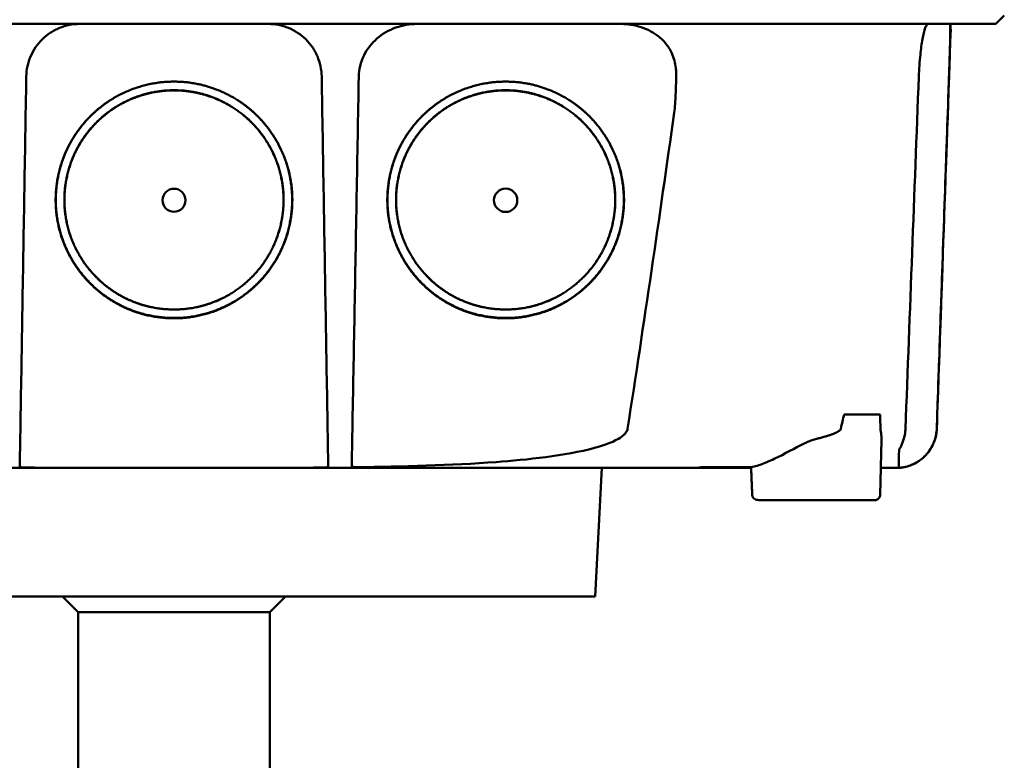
# Model space of a CAD drawing. Header units: millimetres. Extents: x 173 to 373, y 62 to 368.
# Tile 7 of 8: x 259 to 352, y 255 to 325. Entities that reach past the tile are written whole.
import ezdxf

# ---------------------------------------------------------------- set-up
doc = ezdxf.new("R2010")
doc.units = ezdxf.units.MM
doc.layers.add('Visible (ISO)', color=7, linetype='Continuous', lineweight=50)

msp = doc.modelspace()

# ---------------------------------------------------------------- linework, layer by layer
at = {"layer": 'Visible (ISO)'}
for p, q in [((351.522, 325.501), (350.718, 324.696)), ((346.46, 324.193), (346.484, 324.193)), ((336.456, 287.977), (339.845, 287.977)), ((339.845, 280.418), (339.975, 285.607)), ((313.058, 270.87), (313.69, 282.947)), ((323.179, 283.024), (323.178, 282.947)), ((327.716, 282.947), (323.178, 282.947)), ((339.374, 279.929), (328.435, 279.929)), ((313.058, 270.87), (233.843, 270.87)), ((264.45, 269.4), (262.98, 270.87)), ((282.45, 269.4), (283.92, 270.87)), ((282.45, 269.4), (264.45, 269.4)), ((264.45, 234.778), (264.45, 269.4)), ((282.45, 234.778), (282.45, 269.4))]:
    msp.add_line(p, q, dxfattribs=at)
for centre, major_axis, ratio, start_param, end_param in [((403.318, 324.947), (-100.955, -2891.748), 0.019629, 4.713161, 4.713335), ((87.009, 286.615), (258.164, 0.021), 0.00001, 6.282407, 6.282422), ((323.079, 282.947), (0.392, 0), 0.000189, 2.574212, 2.713359)]:
    msp.add_ellipse(centre, major_axis=major_axis, ratio=ratio, start_param=start_param, end_param=end_param, dxfattribs=at)
for centre, major_axis in [((273.45, 308.12), (0, 1.082)), ((304.636, 308.12), (0, 1.097))]:
    msp.add_ellipse(centre, major_axis=major_axis, ratio=0.999962, dxfattribs=at)
for points, degree, knots in [([(350.718, 324.696), (350.718, 324.696), (350.707, 324.696), (350.685, 324.696), (350.6, 324.696), (350.345, 324.696), (349.922, 324.696), (349.499, 324.696), (348.906, 324.696), (348.147, 324.696), (347.768, 324.696), (347.346, 324.696), (346.882, 324.696), (346.651, 324.696), (346.408, 324.696), (346.156, 324.696), (346.03, 324.696), (345.901, 324.696), (345.77, 324.696), (345.704, 324.696), (345.637, 324.696), (345.57, 324.696), (345.537, 324.696), (345.503, 324.696), (345.469, 324.696), (345.453, 324.696), (345.436, 324.696), (345.419, 324.696), (345.41, 324.696), (345.402, 324.696), (345.393, 324.696), (345.389, 324.696), (345.385, 324.696), (345.38, 324.696), (345.376, 324.696), (345.372, 324.696), (345.367, 324.696), (345.365, 324.696), (345.362, 324.696), (345.36, 324.696), (345.354, 324.696), (345.349, 324.696), (345.343, 324.696), (345.337, 324.696), (345.331, 324.696), (345.325, 324.696), (345.314, 324.696), (345.301, 324.696), (345.289, 324.696), (345.264, 324.696), (345.238, 324.696), (345.21, 324.696), (345.166, 324.696), (345.118, 324.696), (345.067, 324.696), (345.016, 324.696), (344.961, 324.696), (344.903, 324.696), (344.788, 324.696), (344.658, 324.696), (344.517, 324.696), (344.235, 324.696), (343.899, 324.696), (343.519, 324.696), (343.139, 324.696), (342.707, 324.696), (342.239, 324.696), (341.77, 324.696), (341.253, 324.696), (340.707, 324.696), (340.16, 324.696), (339.571, 324.696), (338.96, 324.696), (338.349, 324.696), (337.701, 324.696), (337.039, 324.696), (336.708, 324.696), (336.368, 324.696), (336.028, 324.696), (335.857, 324.696), (335.684, 324.696), (335.512, 324.696), (335.339, 324.696), (335.164, 324.696), (334.99, 324.696), (334.895, 324.696), (334.8, 324.696), (334.706, 324.696), (334.499, 324.696), (334.293, 324.696), (334.086, 324.696), (333.738, 324.696), (333.389, 324.696), (333.04, 324.696), (332.691, 324.696), (332.342, 324.696), (331.993, 324.696), (331.404, 324.696), (330.814, 324.696), (330.224, 324.696), (329.634, 324.696), (329.043, 324.696), (328.452, 324.696), (327.269, 324.696), (326.085, 324.696), (324.899, 324.696), (322.231, 324.696), (319.548, 324.696), (316.864, 324.696), (314.18, 324.696), (311.483, 324.696), (308.785, 324.696), (303.39, 324.696), (297.96, 324.696), (292.528, 324.696), (289.812, 324.696), (287.087, 324.696), (284.366, 324.696), (281.645, 324.696), (278.916, 324.696), (276.193, 324.696), (274.579, 324.696), (272.965, 324.696), (271.351, 324.696), (267.72, 324.696), (264.086, 324.696), (260.459, 324.696), (255.019, 324.696), (249.576, 324.696), (244.165, 324.696), (238.753, 324.696), (233.351, 324.696), (227.99, 324.696), (222.629, 324.696), (217.288, 324.696), (212, 324.696)], 3, [0.3330934, 0.3330934, 0.3330934, 0.3330934, 0.3372182, 0.3372182, 0.3372182, 0.3535986, 0.3535986, 0.3535986, 0.369979, 0.369979, 0.369979, 0.3781692, 0.3781692, 0.3781692, 0.3822643, 0.3822643, 0.3822643, 0.3843118, 0.3843118, 0.3843118, 0.3853356, 0.3853356, 0.3853356, 0.3858475, 0.3858475, 0.3858475, 0.3861034, 0.3861034, 0.3861034, 0.3862314, 0.3862314, 0.3862314, 0.3862954, 0.3862954, 0.3862954, 0.3863594, 0.3863594, 0.3863594, 0.3863968, 0.3863968, 0.3863968, 0.3864806, 0.3864806, 0.3864806, 0.3865644, 0.3865644, 0.3865644, 0.386732, 0.386732, 0.386732, 0.3870672, 0.3870672, 0.3870672, 0.3876065, 0.3876065, 0.3876065, 0.3881457, 0.3881457, 0.3881457, 0.3892243, 0.3892243, 0.3892243, 0.3913814, 0.3913814, 0.3913814, 0.3935385, 0.3935385, 0.3935385, 0.3956955, 0.3956955, 0.3956955, 0.3978526, 0.3978526, 0.3978526, 0.4000097, 0.4000097, 0.4000097, 0.4010883, 0.4010883, 0.4010883, 0.4016275, 0.4016275, 0.4016275, 0.4021668, 0.4021668, 0.4021668, 0.4024603, 0.4024603, 0.4024603, 0.4030994, 0.4030994, 0.4030994, 0.404178, 0.404178, 0.404178, 0.4052565, 0.4052565, 0.4052565, 0.4070765, 0.4070765, 0.4070765, 0.4088966, 0.4088966, 0.4088966, 0.4125367, 0.4125367, 0.4125367, 0.4207269, 0.4207269, 0.4207269, 0.4289171, 0.4289171, 0.4289171, 0.4452975, 0.4452975, 0.4452975, 0.4534877, 0.4534877, 0.4534877, 0.4616779, 0.4616779, 0.4616779, 0.4665313, 0.4665313, 0.4665313, 0.4774516, 0.4774516, 0.4774516, 0.493832, 0.493832, 0.493832, 0.5102124, 0.5102124, 0.5102124, 0.5265928, 0.5265928, 0.5265928, 0.5265928]), ([(259.562, 319.75), (259.567, 320.079), (259.604, 320.402), (259.672, 320.718), (259.706, 320.877), (259.748, 321.034), (259.797, 321.189), (259.847, 321.345), (259.904, 321.5), (259.968, 321.649), (260.097, 321.949), (260.253, 322.233), (260.436, 322.501), (260.619, 322.769), (260.831, 323.023), (261.063, 323.251), (261.294, 323.479), (261.546, 323.683), (261.818, 323.863), (261.954, 323.952), (262.096, 324.037), (262.24, 324.113), (262.384, 324.189), (262.531, 324.258), (262.681, 324.319), (262.981, 324.442), (263.292, 324.536), (263.614, 324.6), (263.937, 324.664), (264.262, 324.696), (264.591, 324.696)], 3, [0, 0, 0, 0, 0.00097301, 0.00097301, 0.00097301, 0.001459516, 0.001459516, 0.001459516, 0.001946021, 0.001946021, 0.001946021, 0.002919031, 0.002919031, 0.002919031, 0.003892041, 0.003892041, 0.003892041, 0.004865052, 0.004865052, 0.004865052, 0.005351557, 0.005351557, 0.005351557, 0.005838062, 0.005838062, 0.005838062, 0.006811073, 0.006811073, 0.006811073, 0.007784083, 0.007784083, 0.007784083, 0.007784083]), ([(282.31, 324.696), (282.639, 324.696), (282.962, 324.664), (283.28, 324.601), (283.439, 324.57), (283.597, 324.531), (283.753, 324.484), (283.909, 324.438), (284.065, 324.383), (284.216, 324.321), (284.518, 324.197), (284.804, 324.046), (285.075, 323.867), (285.347, 323.689), (285.604, 323.481), (285.836, 323.253), (286.067, 323.026), (286.275, 322.778), (286.46, 322.509), (286.552, 322.374), (286.638, 322.233), (286.717, 322.091), (286.795, 321.948), (286.867, 321.802), (286.931, 321.653), (287.059, 321.356), (287.158, 321.046), (287.227, 320.725), (287.296, 320.404), (287.334, 320.079), (287.339, 319.75)], 3, [0, 0, 0, 0, 0.00097301, 0.00097301, 0.00097301, 0.001459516, 0.001459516, 0.001459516, 0.001946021, 0.001946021, 0.001946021, 0.002919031, 0.002919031, 0.002919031, 0.003892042, 0.003892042, 0.003892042, 0.004865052, 0.004865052, 0.004865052, 0.005351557, 0.005351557, 0.005351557, 0.005838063, 0.005838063, 0.005838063, 0.006811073, 0.006811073, 0.006811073, 0.007784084, 0.007784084, 0.007784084, 0.007784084]), ([(290.827, 319.75), (290.833, 320.084), (290.875, 320.417), (291.036, 321.091), (291.158, 321.429), (291.614, 322.351), (292.032, 322.884), (293.057, 323.775), (293.66, 324.122), (294.941, 324.581), (295.612, 324.696), (296.285, 324.696)], 3, [0, 0, 0, 0, 0.10041, 0.10041, 0.2078888, 0.2078888, 0.4091061, 0.4091061, 0.6152542, 0.6152542, 0.8173443, 0.8173443, 0.8173443, 0.8173443]), ([(315.516, 324.696), (316.107, 324.696), (316.697, 324.607), (317.83, 324.255), (318.371, 323.99), (318.858, 323.643)], 3, [0, 0, 0, 0, 0.1800005, 0.1800005, 0.3619346, 0.3619346, 0.3619346, 0.3619346]), ([(343.481, 319.75), (343.495, 320.1), (343.513, 320.449), (343.562, 321.145), (343.592, 321.49), (343.683, 322.356), (343.751, 322.843), (343.908, 323.711), (343.998, 324.071), (344.14, 324.457), (344.192, 324.559), (344.281, 324.671), (344.32, 324.696), (344.357, 324.696)], 3, [-0.7883901, -0.7883901, -0.7883901, -0.7883901, -0.6831553, -0.6831553, -0.5736049, -0.5736049, -0.3943504, -0.3943504, -0.1984717, -0.1984717, -0.0870001, -0.0870001, -0.000001, -0.000001, -0.000001, -0.000001]), ([(346.414, 324.696), (346.418, 324.696), (346.421, 324.69), (346.427, 324.666), (346.43, 324.647), (346.439, 324.559), (346.442, 324.456), (346.446, 324.067), (346.442, 323.707), (346.422, 322.84), (346.408, 322.356), (346.382, 321.494), (346.371, 321.148), (346.347, 320.45), (346.335, 320.101), (346.323, 319.75)], 3, [-0.7832737, -0.7832737, -0.7832737, -0.7832737, -0.7415068, -0.7415068, -0.6969778, -0.6969778, -0.5858932, -0.5858932, -0.3917749, -0.3917749, -0.2149614, -0.2149614, -0.1053633, -0.1053633, -0.000001, -0.000001, -0.000001, -0.000001]), ([(318.857, 323.643), (319.15, 323.435), (319.414, 323.189), (319.891, 322.617), (320.096, 322.291), (320.459, 321.496), (320.585, 321.026), (320.657, 320.416), (320.667, 320.29), (320.682, 319.968), (320.68, 319.866), (320.676, 319.749)], 3, [-0.2784628, -0.2784628, -0.2784628, -0.2784628, -0.2136443, -0.2136443, -0.1445804, -0.1445804, -0.0574908, -0.0574908, -0.0349911, -0.0349911, -0.0000013, -0.0000013, -0.0000013, -0.0000013]), ([(259.007, 286.636), (259.067, 290.199), (259.127, 293.762), (259.186, 297.325), (259.249, 301.062), (259.311, 304.8), (259.374, 308.538), (259.437, 312.275), (259.499, 316.013), (259.562, 319.75)], 3, [0, 0, 0, 0, 0.01069712, 0.01069712, 0.01069712, 0.02191844, 0.02191844, 0.02191844, 0.03313976, 0.03313976, 0.03313976, 0.03313976]), ([(287.893, 286.636), (287.834, 290.199), (287.774, 293.762), (287.714, 297.325), (287.652, 301.062), (287.589, 304.8), (287.527, 308.538), (287.464, 312.275), (287.402, 316.013), (287.339, 319.75)], 3, [0, 0, 0, 0, 0.01069712, 0.01069712, 0.01069712, 0.02191844, 0.02191844, 0.02191844, 0.03313976, 0.03313976, 0.03313976, 0.03313976]), ([(290.226, 286.636), (290.29, 290.199), (290.355, 293.762), (290.42, 297.326), (290.488, 301.063), (290.555, 304.8), (290.623, 308.538), (290.691, 312.275), (290.759, 316.013), (290.827, 319.75)], 3, [0, 0, 0, 0, 0.01069712, 0.01069712, 0.01069712, 0.02191761, 0.02191761, 0.02191761, 0.03313809, 0.03313809, 0.03313809, 0.03313809]), ([(320.676, 319.749), (320.661, 319.199), (320.641, 318.608), (320.591, 317.536), (320.55, 316.801), (320.489, 316.371)], 3, [-0.2674541, -0.2674541, -0.2674541, -0.2674541, -0.1303688, -0.1303688, 0, 0, 0, 0]), ([(342.229, 286.636), (342.438, 292.156), (342.647, 297.674), (343.064, 308.712), (343.273, 314.231), (343.481, 319.75)], 3, [0.000009, 0.000009, 0.000009, 0.000009, 1.657189, 1.657189, 3.314368, 3.314368, 3.314368, 3.314368]), ([(346.323, 319.75), (346.199, 316.187), (346.075, 312.624), (345.951, 309.061), (345.821, 305.324), (345.691, 301.586), (345.561, 297.849), (345.431, 294.111), (345.301, 290.374), (345.17, 286.636)], 3, [0, 0, 0, 0, 0.01069684, 0.01069684, 0.01069684, 0.02191762, 0.02191762, 0.02191762, 0.0331384, 0.0331384, 0.0331384, 0.0331384]), ([(272.693, 297.047), (270.53, 297.194), (267.562, 298.634), (265.048, 300.574), (262.813, 304.192), (262.137, 308.421), (263.026, 312.636), (264.95, 315.424), (267.46, 317.801), (271.473, 319.274), (273.45, 319.277)], 2, [0.03560307, 0.03560307, 0.03560307, 0.03986703, 0.04212932, 0.04613179, 0.05049764, 0.05455738, 0.0589676, 0.061257, 0.06577034, 0.06967442, 0.06967442, 0.06967442]), ([(273.45, 319.277), (275.434, 319.273), (278.346, 318.205), (281.54, 316.222), (284.086, 312.103), (284.763, 307.873), (283.875, 303.658), (281.783, 300.629), (278.945, 298.206), (274.775, 296.905), (272.693, 297.047)], 2, [0, 0, 0, 0.0039085, 0.00614105, 0.0112872, 0.01565801, 0.01972235, 0.02413756, 0.02700351, 0.03149281, 0.03560307, 0.03560307, 0.03560307]), ([(303.879, 297.046), (301.716, 297.194), (298.748, 298.633), (296.234, 300.574), (293.999, 304.192), (293.323, 308.421), (294.211, 312.636), (296.136, 315.424), (298.646, 317.801), (302.659, 319.274), (304.636, 319.277)], 2, [0.03560342, 0.03560342, 0.03560342, 0.03986742, 0.04212974, 0.04613224, 0.05049814, 0.05455792, 0.05896818, 0.0612576, 0.06577099, 0.0696751, 0.0696751, 0.0696751]), ([(304.636, 319.277), (306.62, 319.273), (309.532, 318.205), (312.726, 316.222), (315.272, 312.103), (315.949, 307.873), (315.061, 303.658), (312.969, 300.629), (310.131, 298.205), (305.961, 296.904), (303.879, 297.046)], 2, [0, 0, 0, 0.00390854, 0.00614111, 0.01128731, 0.01565816, 0.01972254, 0.0241378, 0.02700377, 0.03149312, 0.03560342, 0.03560342, 0.03560342]), ([(271.274, 298.078), (270.071, 298.336), (267.995, 299.343), (265.666, 301.14), (263.596, 304.492), (262.97, 308.409), (263.793, 312.314), (265.576, 314.897), (267.901, 317.099), (271.619, 318.464), (273.45, 318.466)], 2, [0.5336888, 0.5336888, 0.5336888, 0.5719427, 0.604431, 0.6619095, 0.7246066, 0.7829077, 0.8462418, 0.8791193, 0.9439344, 1, 1, 1]), ([(272.749, 297.872), (270.747, 298.009), (268, 299.341), (265.673, 301.137), (263.604, 304.486), (262.978, 308.4), (263.801, 312.302), (265.583, 314.883), (267.905, 317.083), (271.62, 318.447), (273.45, 318.449)], 2, [0.03301206, 0.03301206, 0.03301206, 0.03696934, 0.03906893, 0.04278352, 0.04683537, 0.05060313, 0.05469615, 0.05682088, 0.06100961, 0.0646329, 0.0646329, 0.0646329]), ([(273.45, 318.449), (275.286, 318.446), (277.982, 317.457), (280.938, 315.621), (283.295, 311.809), (283.922, 307.893), (283.1, 303.992), (281.163, 301.188), (278.537, 298.945), (274.677, 297.741), (272.749, 297.872)], 2, [0, 0, 0, 0.00362406, 0.00569414, 0.01046578, 0.0145185, 0.01828706, 0.02238095, 0.02503833, 0.02920093, 0.03301206, 0.03301206, 0.03301206]), ([(273.45, 318.466), (275.288, 318.463), (277.986, 317.473), (280.944, 315.636), (283.303, 311.82), (283.93, 307.902), (283.107, 303.997), (281.169, 301.191), (278.541, 298.946), (276.067, 298.174), (275.604, 298.075)], 2, [0, 0, 0, 0.0560656, 0.0880905, 0.1619095, 0.2246066, 0.2829077, 0.3462418, 0.3873524, 0.4517493, 0.4663542, 0.4663542, 0.4663542]), ([(302.46, 298.078), (301.257, 298.336), (299.181, 299.343), (296.852, 301.14), (294.782, 304.492), (294.156, 308.409), (294.979, 312.314), (296.762, 314.897), (299.087, 317.099), (302.805, 318.464), (304.636, 318.466)], 2, [0.5336886, 0.5336886, 0.5336886, 0.5719427, 0.604431, 0.6619095, 0.7246066, 0.7829077, 0.8462418, 0.8791193, 0.9439344, 1, 1, 1]), ([(303.935, 297.872), (301.933, 298.009), (299.186, 299.341), (296.859, 301.137), (294.791, 304.486), (294.164, 308.4), (294.987, 312.302), (296.769, 314.883), (299.091, 317.083), (302.806, 318.447), (304.636, 318.449)], 2, [0.03301165, 0.03301165, 0.03301165, 0.03696888, 0.03906844, 0.04278299, 0.04683479, 0.0506025, 0.05469547, 0.05682018, 0.06100885, 0.06463209, 0.06463209, 0.06463209]), ([(304.636, 318.449), (306.472, 318.446), (309.168, 317.457), (312.124, 315.621), (314.481, 311.808), (315.108, 307.893), (314.285, 303.991), (312.349, 301.188), (309.723, 298.945), (305.863, 297.741), (303.935, 297.872)], 2, [0, 0, 0, 0.00362402, 0.00569407, 0.01046565, 0.01451832, 0.01828683, 0.02238068, 0.02503802, 0.02920056, 0.03301165, 0.03301165, 0.03301165]), ([(304.636, 318.466), (306.474, 318.463), (309.172, 317.473), (312.13, 315.636), (314.489, 311.82), (315.116, 307.902), (314.293, 303.997), (312.355, 301.191), (309.727, 298.946), (307.253, 298.174), (306.79, 298.075)], 2, [0, 0, 0, 0.0560656, 0.0880905, 0.1619095, 0.2246066, 0.2829077, 0.3462418, 0.3873524, 0.4517493, 0.4663544, 0.4663544, 0.4663544]), ([(272.694, 297.078), (270.534, 297.226), (267.57, 298.663), (265.059, 300.601), (262.827, 304.215), (262.152, 308.438), (263.039, 312.648), (264.962, 315.432), (266.526, 316.914), (267.338, 317.449)], 2, [0.510709, 0.510709, 0.510709, 0.5719427, 0.604431, 0.6619095, 0.7246066, 0.7829077, 0.8462418, 0.8791193, 0.9072211, 0.9072211, 0.9072211]), ([(279.571, 317.439), (281.612, 316.094), (284.072, 312.115), (284.748, 307.891), (283.861, 303.681), (281.772, 300.656), (278.938, 298.236), (274.774, 296.937), (272.694, 297.078)], 2, [0.0925625, 0.0925625, 0.0925625, 0.1619095, 0.2246066, 0.2829077, 0.3462418, 0.3873524, 0.4517493, 0.510709, 0.510709, 0.510709]), ([(303.88, 297.078), (301.72, 297.226), (298.756, 298.663), (296.245, 300.601), (294.013, 304.215), (293.338, 308.438), (294.225, 312.648), (296.148, 315.432), (297.712, 316.914), (298.524, 317.449)], 2, [0.510709, 0.510709, 0.510709, 0.5719427, 0.604431, 0.6619095, 0.7246066, 0.7829077, 0.8462418, 0.8791193, 0.9072206, 0.9072206, 0.9072206]), ([(310.757, 317.439), (312.798, 316.094), (315.258, 312.115), (315.934, 307.891), (315.047, 303.681), (312.958, 300.656), (310.124, 298.236), (305.96, 296.937), (303.88, 297.078)], 2, [0.092563, 0.092563, 0.092563, 0.1619095, 0.2246066, 0.2829077, 0.3462418, 0.3873524, 0.4517493, 0.510709, 0.510709, 0.510709]), ([(320.489, 316.371), (319.79, 311.414), (319.075, 306.449), (317.615, 296.544), (316.867, 291.583), (316.102, 286.636)], 3, [0.000001, 0.000001, 0.000001, 0.000001, 1.501899, 1.501899, 3.003575, 3.003575, 3.003575, 3.003575]), ([(258.948, 283.094), (258.95, 283.204), (258.953, 283.374), (258.96, 283.821), (258.965, 284.094), (258.974, 284.644), (258.98, 284.989), (258.994, 285.836), (259.001, 286.235), (259.007, 286.636)], 3, [0.0000009, 0.0000009, 0.0000009, 0.0000009, 0.1209094, 0.1209094, 0.2421411, 0.2421411, 0.3316895, 0.3316895, 0.4035331, 0.4035331, 0.4035331, 0.4035331]), ([(287.893, 286.636), (287.899, 286.301), (287.904, 285.997), (287.921, 284.993), (287.927, 284.649), (287.936, 284.098), (287.94, 283.823), (287.948, 283.375), (287.951, 283.204), (287.953, 283.094)], 3, [0.0000023, 0.0000023, 0.0000023, 0.0000023, 0.100716, 0.100716, 0.1889665, 0.1889665, 0.3090142, 0.3090142, 0.4287244, 0.4287244, 0.4287244, 0.4287244]), ([(290.162, 283.141), (290.165, 283.292), (290.169, 283.498), (290.176, 283.893), (290.181, 284.164), (290.19, 284.702), (290.197, 285.037), (290.214, 286.017), (290.22, 286.311), (290.226, 286.636)], 3, [0.000001, 0.000001, 0.000001, 0.000001, 0.1446056, 0.1446056, 0.3400085, 0.3400085, 0.4829484, 0.4829484, 0.644726, 0.644726, 0.644726, 0.644726]), ([(316.102, 286.636), (316.091, 286.564), (316.079, 286.507), (315.972, 286.307), (315.912, 286.227), (315.676, 285.969), (315.448, 285.812), (314.583, 285.308), (313.698, 285.023), (310.282, 284.096), (306.544, 283.714), (299.548, 283.192), (294.759, 283.074), (290.706, 283.019)], 3, [0.000002, 0.000002, 0.000002, 0.000002, 0.021884, 0.021884, 0.038756, 0.038756, 0.081654, 0.081654, 0.210186, 0.210186, 0.690298, 0.690298, 1.410084, 1.410084, 1.410084, 1.410084]), ([(336.152, 286.638), (336.138, 286.576), (336.09, 286.512), (336.006, 286.446), (335.964, 286.413), (335.913, 286.379), (335.853, 286.345), (335.841, 286.338), (335.828, 286.331), (335.816, 286.324), (335.796, 286.314), (335.776, 286.303), (335.755, 286.293), (335.738, 286.284), (335.72, 286.275), (335.701, 286.267), (335.692, 286.262), (335.682, 286.258), (335.673, 286.253), (335.668, 286.251), (335.663, 286.249), (335.658, 286.247), (335.653, 286.244), (335.646, 286.241), (335.643, 286.24), (335.566, 286.205), (335.477, 286.169), (335.377, 286.132), (335.345, 286.12), (335.312, 286.108), (335.278, 286.096), (335.259, 286.089), (335.239, 286.082), (335.219, 286.075), (335.191, 286.065), (335.162, 286.055), (335.133, 286.045), (335.118, 286.04), (335.103, 286.035), (335.088, 286.03), (335.081, 286.028), (335.073, 286.025), (335.065, 286.023), (335.062, 286.022), (335.058, 286.02), (335.054, 286.019), (335.05, 286.018), (335.045, 286.016), (335.042, 286.015), (334.945, 285.983), (334.839, 285.951), (334.727, 285.917), (334.61, 285.883), (334.486, 285.848), (334.353, 285.812), (334.234, 285.779), (334.109, 285.746), (333.976, 285.712), (333.927, 285.7), (333.877, 285.687), (333.826, 285.675), (333.807, 285.67), (333.787, 285.665), (333.767, 285.66)], 3, [0, 0, 0, 0, 0.125, 0.125, 0.125, 0.1875, 0.1875, 0.1875, 0.1998288, 0.1998288, 0.1998288, 0.21875, 0.21875, 0.21875, 0.234375, 0.234375, 0.234375, 0.2421875, 0.2421875, 0.2421875, 0.2460937, 0.2460937, 0.2460937, 0.25, 0.25, 0.25, 0.375, 0.375, 0.375, 0.4147844, 0.4147844, 0.4147844, 0.4375, 0.4375, 0.4375, 0.46875, 0.46875, 0.46875, 0.484375, 0.484375, 0.484375, 0.4921875, 0.4921875, 0.4921875, 0.4960937, 0.4960937, 0.4960937, 0.5, 0.5, 0.5, 0.6458777, 0.6458777, 0.6458777, 0.796275, 0.796275, 0.796275, 0.9309052, 0.9309052, 0.9309052, 0.980657, 0.980657, 0.980657, 1, 1, 1, 1]), ([(339.964, 285.98), (339.961, 286.021), (339.957, 286.063), (339.947, 286.148), (339.941, 286.191), (339.92, 286.334), (339.903, 286.43), (339.891, 286.505)], 3, [0.000001, 0.000001, 0.000001, 0.000001, 0.0219224, 0.0219224, 0.04372691, 0.04372691, 0.09465012, 0.09465012, 0.09465012, 0.09465012]), ([(345.173, 286.636), (345.159, 286.229), (345.077, 285.818), (344.79, 285.046), (344.578, 284.677), (344.055, 284.034), (343.736, 283.753), (343.035, 283.312), (342.643, 283.148), (342.042, 283.004), (341.838, 282.972), (341.582, 282.953), (341.53, 282.951), (341.439, 282.948), (341.4, 282.947), (341.359, 282.947), (341.357, 282.947), (341.355, 282.947), (341.354, 282.947), (341.353, 282.947), (341.353, 282.947), (341.353, 282.947), (341.353, 282.947), (341.353, 282.947), (341.352, 282.947), (341.352, 282.947)], 3, [0, 0, 0, 0, 0.1224218, 0.1224218, 0.2469459, 0.2469459, 0.3711232, 0.3711232, 0.4952756, 0.4952756, 0.556692, 0.556692, 0.5723047, 0.5723047, 0.5840132, 0.5840132, 0.584562, 0.584562, 0.5847509, 0.5847509, 0.5848454, 0.5848454, 0.584869, 0.584869, 0.5848808, 0.5848808, 0.5848808, 0.5848808]), ([(345.17, 286.636), (345.158, 286.28), (345.134, 285.956), (344.737, 284.928), (344.494, 284.567), (343.931, 283.902), (343.576, 283.645), (342.928, 283.261), (342.528, 283.108), (342.11, 283.023)], 3, [0.0000027, 0.0000027, 0.0000027, 0.0000027, 0.10692, 0.10692, 0.1946951, 0.1946951, 0.3250285, 0.3250285, 0.4961096, 0.4961096, 0.4961096, 0.4961096]), ([(342.229, 286.636), (342.227, 286.591), (342.222, 286.459), (342.183, 286.164), (342.162, 286.047), (342.135, 285.931)], 3, [-0.08915392, -0.08915392, -0.08915392, -0.08915392, -0.03568655, -0.03568655, -0.000001, -0.000001, -0.000001, -0.000001]), ([(327.713, 283.019), (328.083, 283.091), (328.471, 283.212), (329.318, 283.536), (329.777, 283.746), (331.265, 284.48), (332.202, 285.026), (332.917, 285.349)], 3, [-0.43736, -0.43736, -0.43736, -0.43736, -0.3417448, -0.3417448, -0.235453, -0.235453, -0.000001, -0.000001, -0.000001, -0.000001]), ([(332.917, 285.349), (333.046, 285.407), (333.194, 285.471), (333.477, 285.577), (333.622, 285.624), (333.767, 285.66)], 3, [-0.09143325, -0.09143325, -0.09143325, -0.09143325, -0.04551703, -0.04551703, 0, 0, 0, 0]), ([(341.621, 284.602), (341.621, 284.609), (341.624, 284.621), (341.634, 284.646), (341.639, 284.657), (341.654, 284.691), (341.665, 284.714), (341.699, 284.782), (341.723, 284.831), (341.788, 284.961), (341.834, 285.058), (341.977, 285.389), (342.069, 285.643), (342.135, 285.931)], 3, [-0.2117987, -0.2117987, -0.2117987, -0.2117987, -0.1955184, -0.1955184, -0.1846215, -0.1846215, -0.1669143, -0.1669143, -0.1369043, -0.1369043, -0.0889023, -0.0889023, -0.000001, -0.000001, -0.000001, -0.000001]), ([(341.606, 282.956), (341.606, 282.956), (341.606, 282.957), (341.606, 282.961), (341.606, 282.965), (341.607, 282.983), (341.607, 283.013), (341.608, 283.163), (341.609, 283.286), (341.613, 283.716), (341.616, 284.037), (341.621, 284.602)], 3, [0.000001, 0.000001, 0.000001, 0.000001, 0.351998, 0.351998, 0.745219, 0.745219, 1.755431, 1.755431, 2.669013, 2.669013, 3.407397, 3.407397, 3.407397, 3.407397]), ([(273.45, 282.947), (269.314, 282.947), (263.117, 282.947), (255.9, 282.947), (252.81, 282.947), (250.751, 282.947), (249.72, 282.947), (246.637, 282.947), (243.557, 282.947), (240.483, 282.947), (238.434, 282.947), (237.41, 282.947), (232.301, 282.947), (228.231, 282.947), (224.179, 282.947)], 3, [0, 0, 0, 0, 0.25, 0.375, 0.4375, 0.4375, 0.5, 0.5, 0.625, 0.6875, 0.6875, 0.75, 0.75, 1, 1, 1, 1]), ([(258.948, 283.094), (258.948, 283.083), (258.952, 283.074), (258.967, 283.055), (258.979, 283.047), (259.018, 283.027), (259.051, 283.017), (259.128, 283.002), (259.171, 282.996), (259.269, 282.988), (259.324, 282.985), (259.395, 282.983), (259.408, 282.983), (259.431, 282.982), (259.44, 282.982), (259.449, 282.982)], 3, [0.0000011, 0.0000011, 0.0000011, 0.0000011, 0.011161, 0.011161, 0.02268936, 0.02268936, 0.04008791, 0.04008791, 0.05617947, 0.05617947, 0.07342915, 0.07342915, 0.07748189, 0.07748189, 0.08025593, 0.08025593, 0.08025593, 0.08025593]), ([(273.45, 282.949), (271.467, 282.949), (268.697, 282.95), (264.209, 282.957), (261.755, 282.964), (259.449, 282.982)], 3, [0, 0, 0, 0, 0.595007, 0.595007, 1.188218, 1.188218, 1.188218, 1.188218]), ([(287.451, 282.982), (285.145, 282.964), (282.692, 282.957), (278.204, 282.95), (275.434, 282.949), (273.45, 282.949)], 3, [0.000001, 0.000001, 0.000001, 0.000001, 0.691835, 0.691835, 1.385765, 1.385765, 1.385765, 1.385765]), ([(322.722, 282.947), (320.696, 282.947), (318.665, 282.947), (316.631, 282.947), (316.444, 282.947), (316.258, 282.947), (316.071, 282.947), (314.223, 282.947), (312.371, 282.947), (310.513, 282.947), (308.467, 282.947), (306.419, 282.947), (304.368, 282.947), (303.343, 282.947), (302.317, 282.947), (301.291, 282.947), (300.821, 282.947), (300.351, 282.947), (299.882, 282.947), (299.325, 282.947), (298.767, 282.947), (298.209, 282.947), (296.054, 282.947), (293.895, 282.947), (291.739, 282.947), (289.022, 282.947), (286.298, 282.947), (283.576, 282.947), (282.367, 282.947), (281.157, 282.947), (279.946, 282.947), (279.341, 282.947), (278.736, 282.947), (278.131, 282.947), (277.526, 282.947), (276.92, 282.947), (276.315, 282.947), (275.956, 282.947), (275.598, 282.947), (275.239, 282.947), (274.88, 282.947), (274.522, 282.947), (274.163, 282.947), (273.925, 282.947), (273.688, 282.947), (273.45, 282.947)], 3, [0, 0, 0, 0, 0.125, 0.125, 0.125, 0.1364517, 0.1364517, 0.1364517, 0.25, 0.25, 0.25, 0.375, 0.375, 0.375, 0.4375, 0.4375, 0.4375, 0.4660904, 0.4660904, 0.4660904, 0.5, 0.5, 0.5, 0.6308834, 0.6308834, 0.6308834, 0.7957727, 0.7957727, 0.7957727, 0.8690401, 0.8690401, 0.8690401, 0.9056613, 0.9056613, 0.9056613, 0.942271, 0.942271, 0.942271, 0.9639594, 0.9639594, 0.9639594, 0.9856424, 0.9856424, 0.9856424, 1, 1, 1, 1]), ([(287.451, 282.982), (287.461, 282.982), (287.47, 282.982), (287.493, 282.983), (287.506, 282.983), (287.576, 282.985), (287.631, 282.988), (287.729, 282.996), (287.772, 283.002), (287.85, 283.017), (287.882, 283.027), (287.922, 283.047), (287.934, 283.055), (287.949, 283.074), (287.953, 283.083), (287.953, 283.094)], 3, [0.000001, 0.000001, 0.000001, 0.000001, 0.00277805, 0.00277805, 0.00682498, 0.00682498, 0.02399934, 0.02399934, 0.04009071, 0.04009071, 0.05747065, 0.05747065, 0.06901362, 0.06901362, 0.080186, 0.080186, 0.080186, 0.080186]), ([(290.162, 283.141), (290.162, 283.13), (290.165, 283.119), (290.18, 283.099), (290.192, 283.089), (290.235, 283.065), (290.275, 283.053), (290.373, 283.034), (290.431, 283.028), (290.561, 283.019), (290.633, 283.018), (290.706, 283.019)], 3, [0.00000001, 0.00000001, 0.00000001, 0.00000001, 0.01067062, 0.01067062, 0.02195436, 0.02195436, 0.04196292, 0.04196292, 0.06222203, 0.06222203, 0.08389165, 0.08389165, 0.08389165, 0.08389165]), ([(323.301, 283.027), (323.285, 283.027), (323.218, 283.027), (323.057, 283.017), (323.001, 283.011), (322.909, 282.999), (322.855, 282.991), (322.778, 282.977), (322.738, 282.969), (322.694, 282.956), (322.685, 282.953), (322.689, 282.948), (322.701, 282.947), (322.722, 282.947)], 3, [0.00000515, 0.00000515, 0.00000515, 0.00000515, 0.0050062, 0.0050062, 0.00908358, 0.00908358, 0.0150606, 0.0150606, 0.0189712, 0.0189712, 0.02166593, 0.02166593, 0.02436083, 0.02436083, 0.02436083, 0.02436083]), ([(322.748, 282.947), (322.876, 282.947), (322.977, 282.947), (323.122, 282.947), (323.165, 282.947), (323.178, 282.947)], 3, [0.000002, 0.000002, 0.000002, 0.000002, 0.0803067, 0.0803067, 0.1606391, 0.1606391, 0.1606391, 0.1606391]), ([(323.301, 283.027), (324.035, 283.024), (324.773, 283.022), (326.241, 283.019), (326.979, 283.019), (327.713, 283.019)], 3, [0.0000053, 0.0000053, 0.0000053, 0.0000053, 0.2257441, 0.2257441, 0.4515147, 0.4515147, 0.4515147, 0.4515147]), ([(341.352, 282.947), (341.352, 282.947), (341.352, 282.947), (341.352, 282.947), (341.352, 282.947), (341.285, 282.947), (341.151, 282.947), (341.09, 282.947), (341.016, 282.947), (340.928, 282.947), (340.821, 282.947), (340.694, 282.947), (340.547, 282.947), (340.365, 282.947), (340.152, 282.947), (339.909, 282.947)], 3, [0.4998731, 0.4998731, 0.4998731, 0.4998731, 0.5, 0.5, 0.5, 0.625, 0.625, 0.625, 0.6813252, 0.6813252, 0.6813252, 0.75, 0.75, 0.75, 0.8347083, 0.8347083, 0.8347083, 0.8347083]), ([(341.606, 282.956), (341.606, 282.956), (341.606, 282.956), (341.606, 282.956), (341.607, 282.956), (341.607, 282.956), (341.607, 282.956), (341.609, 282.956), (341.612, 282.956), (341.627, 282.957), (341.649, 282.959), (341.702, 282.963), (341.727, 282.966), (341.795, 282.973), (341.842, 282.978), (341.927, 282.991), (341.964, 282.996), (342.037, 283.009), (342.073, 283.016), (342.11, 283.023)], 3, [0.00000086, 0.00000086, 0.00000086, 0.00000086, 0.00087991, 0.00087991, 0.00188199, 0.00188199, 0.00384805, 0.00384805, 0.00956724, 0.00956724, 0.02772656, 0.02772656, 0.03977327, 0.03977327, 0.05676848, 0.05676848, 0.06845989, 0.06845989, 0.07958056, 0.07958056, 0.07958056, 0.07958056]), ([(328.435, 279.929), (328.365, 279.929), (328.294, 279.938), (328.156, 279.979), (328.089, 280.01), (327.974, 280.092), (327.924, 280.143), (327.866, 280.236), (327.85, 280.272), (327.827, 280.346), (327.821, 280.382), (327.82, 280.418)], 3, [-0.0878045, -0.0878045, -0.0878045, -0.0878045, -0.06621311, -0.06621311, -0.04411788, -0.04411788, -0.02304772, -0.02304772, -0.01101055, -0.01101055, 0, 0, 0, 0]), ([(339.374, 279.929), (339.418, 279.929), (339.465, 279.936), (339.556, 279.965), (339.602, 279.988), (339.683, 280.048), (339.72, 280.086), (339.78, 280.171), (339.804, 280.219), (339.836, 280.316), (339.844, 280.366), (339.845, 280.415), (339.845, 280.417), (339.845, 280.418)], 3, [0, 0, 0, 0, 0.2, 0.2, 0.397636, 0.397636, 0.591705, 0.591705, 0.791705, 0.791705, 0.991705, 0.991705, 1, 1, 1, 1])]:
    msp.add_open_spline(points, degree=degree, knots=knots, dxfattribs=at)
for points in [[(346.484, 324.193), (346.047, 311.674), (345.61, 299.155), (345.173, 286.636)], [(336.152, 286.638), (336.253, 287.098), (336.354, 287.544), (336.456, 287.977)], [(339.845, 287.977), (339.86, 287.548), (339.871, 287.101), (339.879, 286.638)], [(339.891, 286.505), (339.884, 286.55), (339.88, 286.594), (339.879, 286.638)], [(339.964, 285.98), (339.974, 285.855), (339.978, 285.73), (339.975, 285.607)], [(341.352, 282.947), (341.348, 282.947), (341.348, 282.947), (341.34, 282.947)]]:
    msp.add_open_spline(points, degree=3, dxfattribs=at)
msp.add_rational_spline([(327.713, 283.019), (327.767, 281.707), (327.82, 280.418)], [1.00059769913, 1.00042998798, 1.00023531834], degree=2, dxfattribs=at)

doc.saveas('drawing.dxf')
